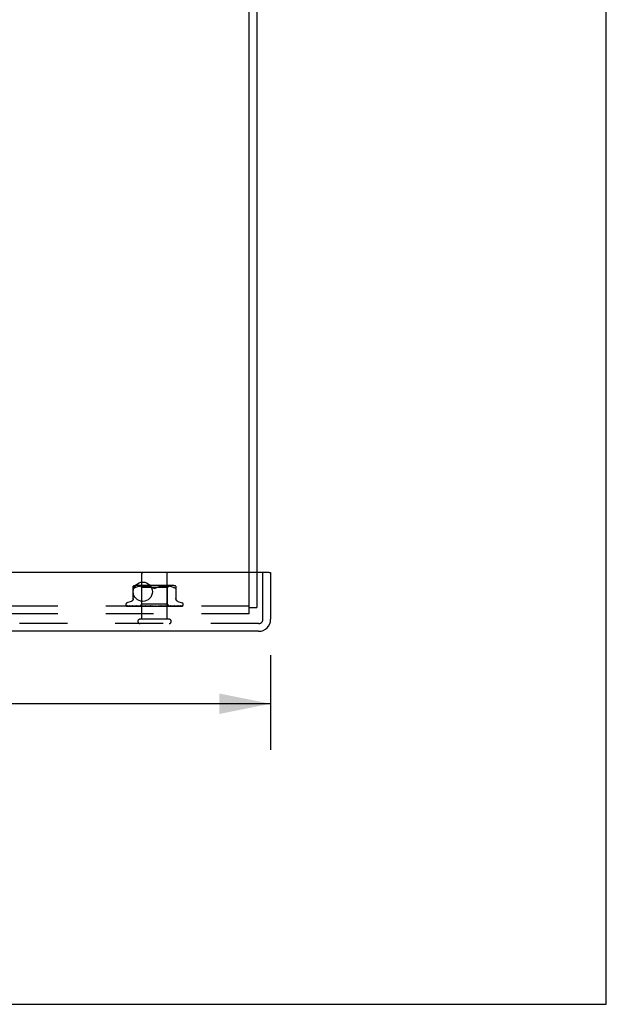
# Model space of a CAD drawing. Header units: inches. Extents: x 0 to 85, y 0 to 55.
# Tile 19 of 55: x 79.3 to 85, y 0 to 9.6. Entities that reach past the tile are written whole.
import ezdxf

# ---------------------------------------------------------------- set-up
doc = ezdxf.new("R2010")
doc.units = ezdxf.units.IN
doc.header["$LTSCALE"] = 4.675
doc.header["$MEASUREMENT"] = 0
doc.linetypes.add('HIDDEN', pattern=[0.2, 0.1, -0.1])
doc.layers.get('0').update_dxf_attribs({"linetype": 'CONTINUOUS'})
for name, color, linetype in [('DEFAULT_2', 8, 'HIDDEN'), ('DIMENSIONS', 7, 'CONTINUOUS'), ('FRONT_COVER', 7, 'CONTINUOUS')]:
    doc.layers.add(name, color=color, linetype=linetype)
doc.styles.get("Standard").update_dxf_attribs({"font": 'arial.ttf'})
doc.dimstyles.new('DIMSTYLE_1', dxfattribs={"dimtxt": 0.375, "dimasz": 0.5, "dimexe": 0.09, "dimexo": 0.07, "dimgap": 0.0375, "dimtad": 0, "dimtih": 1, "dimtoh": 1, "dimzin": 4, "dimdsep": 46, "dimtxsty": 'Standard', "dimblk": '_FILLED', "dimblk1": '_FILLED', "dimblk2": '_FILLED', "dimcen": 0.09, "dimadec": 3, "dimazin": 1, "dimtfac": 1, "dimtdec": 3, "dimtofl": 0, "dimtmove": 0, "dimatfit": 3, "dimldrblk": '_FILLED', "dimfxl": 0, "dimtolj": 1, "dimtzin": 4, "dimarcsym": 0})

# ---------------------------------------------------------------- blocks, each defined once
blk = doc.blocks.new('_FILLED')
at = {"color": 0, "linetype": 'ByBlock'}
blk.add_solid([(0, 0), (-1, 0.2), (-1, -0.2)], dxfattribs=at)
blk = doc.blocks.new('*D9')
at = {"layer": 'DIMENSIONS', "color": 2, "linetype": 'Continuous'}
for p, q in [((61.4474, 3.4168), (61.4474, 2.491)), ((81.7174, 3.4168), (81.7174, 2.491)), ((61.4474, 2.941), (68.9093, 2.941)), ((81.7174, 2.941), (74.2555, 2.941))]:
    blk.add_line(p, q, dxfattribs=at)
at = {"layer": 'DIMENSIONS', "color": 2, "linetype": 'Continuous', "xscale": 0.5, "yscale": 0.5, "zscale": 0.5, "rotation": 180}
blk.add_blockref('_FILLED', (61.4474, 2.941), dxfattribs=at)
at = {"layer": 'DIMENSIONS', "color": 2, "linetype": 'Continuous', "xscale": 0.5, "yscale": 0.5, "zscale": 0.5}
blk.add_blockref('_FILLED', (81.7174, 2.941), dxfattribs=at)
at = {"layer": 'DIMENSIONS', "color": 2, "linetype": 'Continuous', "insert": (71.5824, 3.1285), "char_height": 0.375, "width": 4.97119, "attachment_point": 2, "line_spacing_factor": 0.9}
blk.add_mtext('20.27 FRONT DOOR', dxfattribs=at)

msp = doc.modelspace()

# ---------------------------------------------------------------- linework, layer by layer
at = {"color": 7, "linetype": 'Continuous'}
for p, q in [((85, 0), (85, 55)), ((81.5864, 7.7383), (81.5824, 7.7383)), ((81.5864, 7.4013), (81.5864, 7.7383)), ((81.5864, 7.4013), (81.5824, 7.4013)), ((0, 0), (85, 0))]:
    msp.add_line(p, q, dxfattribs=at)
at = {"color": 3, "linetype": 'Continuous'}
for p, q in [((81.5074, 4.2248), (81.5074, 13.8198)), ((81.5824, 13.7568), (81.5824, 4.2248))]:
    msp.add_line(p, q, dxfattribs=at)
at = {"layer": 'DEFAULT_2', "color": 8, "linetype": 'HIDDEN'}
for p, q in [((81.5074, 3.8198), (81.5074, 4.2248)), ((81.5824, 4.2248), (81.5824, 3.8828)), ((81.5074, 3.8948), (61.6574, 3.8948)), ((81.5074, 3.8828), (81.5824, 3.8828)), ((81.5074, 3.8198), (61.6574, 3.8198))]:
    msp.add_line(p, q, dxfattribs=at)
at = {"layer": 'FRONT_COVER', "color": 3, "linetype": 'Continuous'}
for p, q in [((81.7024, 4.2248), (61.4624, 4.2248)), ((81.7174, 4.2248), (81.7174, 3.7668)), ((81.6004, 3.6498), (61.5644, 3.6498))]:
    msp.add_line(p, q, dxfattribs=at)
at = {"layer": 'FRONT_COVER', "color": 8, "linetype": 'HIDDEN'}
for p, q in [((80.4584, 3.7678), (80.4584, 4.2148)), ((80.7064, 3.7678), (80.7064, 4.2148)), ((81.6424, 3.7668), (81.6424, 4.2248)), ((80.374066, 3.962086), (80.374066, 4.091308)), ((80.381347, 4.072979), (80.383452, 4.073655)), ((80.385891, 4.074627), (80.383452, 4.073655)), ((80.385891, 4.074627), (80.38865, 4.075889)), ((80.397112, 4.079495), (80.38865, 4.075889)), ((80.405972, 4.08256), (80.397082, 4.079485)), ((80.761992, 4.096824), (80.402807, 4.096824)), ((80.415329, 4.085069), (80.405924, 4.082545)), ((80.424885, 4.087071), (80.415277, 4.085056)), ((80.434421, 4.088583), (80.424834, 4.087062)), ((80.44379, 4.089687), (80.434371, 4.088576)), ((80.45715, 4.076824), (80.43715, 4.096824)), ((80.452717, 4.090451), (80.443735, 4.089681)), ((80.461368, 4.090935), (80.452635, 4.090446)), ((80.5824, 4.076824), (80.45715, 4.076824)), ((80.45715, 3.913801), (80.45715, 4.076824)), ((80.469749, 4.09122), (80.461253, 4.09093)), ((80.47806, 4.091304), (80.469605, 4.091217)), ((80.486486, 4.091223), (80.47789, 4.091303)), ((80.495074, 4.090936), (80.486297, 4.091227)), ((80.50396, 4.090432), (80.494875, 4.090945)), ((80.513058, 4.089648), (80.503765, 4.090446)), ((80.522371, 4.08854), (80.512877, 4.089666)), ((80.531762, 4.087038), (80.522217, 4.088561)), ((80.541143, 4.085075), (80.531642, 4.08706)), ((80.550366, 4.082599), (80.541059, 4.085094)), ((80.559215, 4.079536), (80.567816, 4.075889)), ((80.70765, 4.076824), (80.5824, 4.076824)), ((80.605585, 4.079536), (80.596983, 4.075889)), ((80.614481, 4.082613), (80.605564, 4.079528)), ((80.62374, 4.085094), (80.614433, 4.082599)), ((80.633158, 4.08706), (80.623657, 4.085075)), ((80.642582, 4.088561), (80.633037, 4.087038)), ((80.651922, 4.089666), (80.642428, 4.08854)), ((80.661035, 4.090446), (80.651742, 4.089648)), ((80.669924, 4.090945), (80.660839, 4.090432)), ((80.678502, 4.091227), (80.669726, 4.090936)), ((80.686909, 4.091303), (80.678313, 4.091223)), ((80.695195, 4.091217), (80.686739, 4.091304)), ((80.703547, 4.09093), (80.69505, 4.09122)), ((80.712164, 4.090446), (80.703432, 4.090935)), ((80.70765, 4.076824), (80.72765, 4.096824)), ((80.70765, 3.913801), (80.70765, 4.076824)), ((80.721065, 4.089681), (80.712082, 4.090451)), ((80.730428, 4.088576), (80.721009, 4.089687)), ((80.739966, 4.087062), (80.730378, 4.088583)), ((80.749522, 4.085056), (80.739915, 4.087071)), ((80.758876, 4.082545), (80.74947, 4.085069)), ((80.767717, 4.079485), (80.758828, 4.08256)), ((80.767688, 4.079495), (80.77615, 4.075889)), ((80.790733, 4.091308), (80.790733, 3.962086)), ((80.30115, 3.911297), (80.30115, 3.910467)), ((80.308498, 3.898229), (80.309162, 3.897743)), ((80.357309, 3.896769), (80.310769, 3.897443)), ((80.354408, 3.942351), (80.312116, 3.926958)), ((80.312187, 3.8948), (80.586739, 3.8948)), ((80.364699, 3.896769), (80.319994, 3.897443)), ((80.320843, 3.89743), (80.322048, 3.89676)), ((80.379734, 3.896443), (80.333332, 3.897112)), ((80.402024, 3.896443), (80.341599, 3.897443)), ((80.407334, 3.896134), (80.364699, 3.896769)), ((80.366224, 3.897443), (80.366155, 3.897448)), ((80.366164, 3.897447), (80.372236, 3.896676)), ((80.366249, 3.897442), (80.366224, 3.897443)), ((80.403308, 3.896768), (80.366245, 3.897443)), ((80.370139, 3.897442), (80.370084, 3.897444)), ((80.423227, 3.896442), (80.370141, 3.897443)), ((80.439611, 3.895587), (80.379449, 3.896443)), ((80.454779, 3.895586), (80.400649, 3.896443)), ((80.488319, 3.895586), (80.401604, 3.897442)), ((80.401609, 3.897442), (80.40174, 3.897433)), ((80.401748, 3.897432), (80.408899, 3.896663)), ((80.455028, 3.895586), (80.402024, 3.896443)), ((80.450197, 3.896442), (80.406371, 3.897442)), ((80.44483, 3.895587), (80.407918, 3.896134)), ((80.421098, 3.895412), (80.427391, 3.8948)), ((80.469839, 3.895586), (80.423227, 3.896442)), ((80.438149, 3.8948), (80.45715, 3.913801)), ((80.439612, 3.895587), (80.439536, 3.895563)), ((80.43956, 3.895587), (80.439587, 3.895563)), ((80.510559, 3.895585), (80.443522, 3.897441)), ((80.443522, 3.897441), (80.443776, 3.897425)), ((80.443782, 3.897425), (80.456311, 3.896227)), ((80.444831, 3.895587), (80.444649, 3.895563)), ((80.444678, 3.895587), (80.4448, 3.895563)), ((80.471131, 3.896766), (80.448991, 3.897441)), ((80.488733, 3.895586), (80.450197, 3.896442)), ((80.455029, 3.895587), (80.45474, 3.895563)), ((80.45478, 3.895587), (80.454986, 3.895563)), ((80.456311, 3.896227), (80.465129, 3.895408)), ((80.70765, 3.913801), (80.45715, 3.913801)), ((80.463582, 3.8948), (80.469445, 3.895563)), ((80.465129, 3.895408), (80.471859, 3.8948)), ((80.46984, 3.895587), (80.469445, 3.895563)), ((80.469503, 3.895587), (80.469777, 3.895563)), ((80.474896, 3.8948), (80.469777, 3.895563)), ((80.492355, 3.896132), (80.471131, 3.896766)), ((80.48121, 3.8948), (80.488232, 3.895563)), ((80.488733, 3.895586), (80.488232, 3.895563)), ((80.488319, 3.895585), (80.488638, 3.895563)), ((80.495041, 3.8948), (80.488638, 3.895563)), ((80.490507, 3.897438), (80.490771, 3.897421)), ((80.535446, 3.895582), (80.490511, 3.897438)), ((80.490799, 3.897419), (80.497545, 3.896812)), ((80.511037, 3.895585), (80.492355, 3.896132)), ((80.510548, 3.896762), (80.496503, 3.897436)), ((80.497545, 3.896812), (80.508183, 3.895863)), ((80.502495, 3.8948), (80.510423, 3.895563)), ((80.508183, 3.895863), (80.512357, 3.895495)), ((80.510664, 3.895581), (80.510423, 3.895563)), ((80.524057, 3.896128), (80.510548, 3.896762)), ((80.510559, 3.895585), (80.510889, 3.895563)), ((80.511037, 3.895585), (80.510664, 3.895581)), ((80.518344, 3.8948), (80.510889, 3.895563)), ((80.512357, 3.895495), (80.515922, 3.895182)), ((80.515922, 3.895182), (80.518963, 3.894917)), ((80.518963, 3.894917), (80.520312, 3.8948)), ((80.535983, 3.895581), (80.524057, 3.896128)), ((80.526667, 3.8948), (80.535215, 3.895563)), ((80.535446, 3.895582), (80.535723, 3.895563)), ((80.543962, 3.8948), (80.535724, 3.895563)), ((80.57097, 3.8948), (80.541032, 3.897419)), ((80.552901, 3.896726), (80.547503, 3.897394)), ((80.552854, 3.8948), (80.561713, 3.895563)), ((80.558188, 3.896094), (80.552901, 3.896726)), ((80.56293, 3.895549), (80.558188, 3.896094)), ((80.580109, 3.8948), (80.588959, 3.895563)), ((80.585928, 3.8948), (80.586304, 3.894994)), ((80.587946, 3.895776), (80.588015, 3.895835)), ((80.588093, 3.8959), (80.58818, 3.895971)), ((80.59839, 3.8948), (80.589496, 3.895563)), ((80.592595, 3.8948), (80.852437, 3.8948)), ((80.607447, 3.8948), (80.615967, 3.895563)), ((80.623952, 3.896121), (80.615584, 3.895575)), ((80.616164, 3.895578), (80.615967, 3.895563)), ((80.649385, 3.897434), (80.616164, 3.895578)), ((80.625233, 3.8948), (80.616489, 3.895563)), ((80.649186, 3.897419), (80.619326, 3.8948)), ((80.633399, 3.896755), (80.623952, 3.896121)), ((80.643182, 3.897429), (80.633399, 3.896755)), ((80.633879, 3.8948), (80.641762, 3.895563)), ((80.656945, 3.89613), (80.64157, 3.895583)), ((80.64157, 3.895584), (80.642251, 3.895563)), ((80.642078, 3.895584), (80.641762, 3.895563)), ((80.698318, 3.89744), (80.642078, 3.895584)), ((80.650527, 3.8948), (80.642251, 3.895563)), ((80.649195, 3.89742), (80.649395, 3.897434)), ((80.674391, 3.896765), (80.656945, 3.89613)), ((80.658451, 3.8948), (80.665412, 3.895563)), ((80.687114, 3.896132), (80.665294, 3.895585)), ((80.665294, 3.895586), (80.66585, 3.895563)), ((80.665741, 3.895586), (80.665412, 3.895563)), ((80.742967, 3.897442), (80.665742, 3.895585)), ((80.673359, 3.8948), (80.66585, 3.895563)), ((80.669109, 3.8948), (80.685048, 3.896225)), ((80.692566, 3.897439), (80.674391, 3.896765)), ((80.680274, 3.8948), (80.686061, 3.895563)), ((80.685048, 3.896225), (80.69804, 3.897422)), ((80.685984, 3.895587), (80.686432, 3.895563)), ((80.71346, 3.896133), (80.685985, 3.895586)), ((80.686361, 3.895587), (80.686061, 3.895563)), ((80.692904, 3.8948), (80.686432, 3.895563)), ((80.711924, 3.896767), (80.687114, 3.896132)), ((80.698045, 3.897423), (80.698327, 3.89744)), ((80.69856, 3.8948), (80.700823, 3.895183)), ((80.700823, 3.895183), (80.702964, 3.895563)), ((80.702912, 3.895587), (80.703254, 3.895563)), ((80.703206, 3.895587), (80.702964, 3.895563)), ((80.705906, 3.895183), (80.703255, 3.895563)), ((80.708454, 3.8948), (80.705906, 3.895183)), ((80.725891, 3.89556), (80.70765, 3.913801)), ((80.737827, 3.897442), (80.711924, 3.896767)), ((80.761458, 3.897112), (80.71346, 3.896133)), ((80.715473, 3.895587), (80.715709, 3.895563)), ((80.751883, 3.896134), (80.715474, 3.895587)), ((80.715675, 3.895587), (80.715509, 3.895563)), ((80.782163, 3.896443), (80.723217, 3.895587)), ((80.723217, 3.895587), (80.723345, 3.895563)), ((80.723319, 3.895587), (80.723243, 3.895563)), ((80.741152, 3.895841), (80.72332, 3.895587)), ((80.786131, 3.896443), (80.725864, 3.895587)), ((80.725864, 3.895587), (80.72587, 3.895581)), ((80.726612, 3.8948), (80.725864, 3.895587)), ((80.72587, 3.895581), (80.725887, 3.895563)), ((80.726518, 3.895812), (80.735154, 3.89666)), ((80.791734, 3.896768), (80.73214, 3.895841)), ((80.735154, 3.89666), (80.742753, 3.897428)), ((80.74276, 3.897428), (80.742963, 3.897441)), ((80.78178, 3.897443), (80.747518, 3.896768)), ((80.815396, 3.897112), (80.751883, 3.896134)), ((80.757645, 3.8948), (80.763644, 3.895415)), ((80.777429, 3.897443), (80.761458, 3.897112)), ((80.849441, 3.897443), (80.761461, 3.896134)), ((80.809961, 3.897443), (80.771661, 3.896768)), ((80.813369, 3.897443), (80.77384, 3.896768)), ((80.781743, 3.897439), (80.781775, 3.897442)), ((80.854966, 3.897443), (80.786131, 3.896443)), ((80.834257, 3.897443), (80.791734, 3.896768)), ((80.810392, 3.942351), (80.852683, 3.926958)), ((80.81362, 3.897461), (80.813364, 3.897442)), ((80.836599, 3.897443), (80.815396, 3.897112)), ((80.86365, 3.911297), (80.86365, 3.910467)), ((80.7244, 3.7678), (80.4404, 3.7678)), ((81.6004, 3.7248), (61.5644, 3.7248))]:
    msp.add_line(p, q, dxfattribs=at)
at = {"layer": 'FRONT_COVER', "color": 7, "linetype": 'Continuous'}
msp.add_line((81.7024, 4.2248), (81.7174, 4.2248), dxfattribs=at)
at = {"layer": 'FRONT_COVER', "color": 8, "linetype": 'HIDDEN'}
for points in [[(80.381347, 4.072979), (80.379528, 4.072582), (80.377974, 4.072448), (80.376664, 4.072582), (80.375594, 4.072979), (80.37478, 4.073655), (80.374253, 4.074627), (80.374066, 4.075889)], [(80.567816, 4.075889), (80.559236, 4.079528), (80.550318, 4.082613)], [(80.5824, 4.072451), (80.580013, 4.072538), (80.577575, 4.072823), (80.575098, 4.073307), (80.572622, 4.073983), (80.570189, 4.074843), (80.567816, 4.075889)], [(80.567816, 4.075889), (80.569073, 4.07531), (80.570397, 4.074767), (80.571794, 4.074256), (80.573247, 4.073793), (80.574745, 4.073389), (80.576276, 4.07305), (80.577831, 4.072786), (80.579385, 4.072596), (80.580906, 4.072485), (80.5824, 4.072451)], [(80.5824, 4.072451), (80.584308, 4.072509), (80.58623, 4.072685), (80.588166, 4.072985), (80.590077, 4.073394), (80.591932, 4.073908), (80.593713, 4.074507), (80.595396, 4.075164), (80.596983, 4.075889)], [(80.596983, 4.075889), (80.594608, 4.074842), (80.592173, 4.073982), (80.589697, 4.073306), (80.58722, 4.072822), (80.584783, 4.072538), (80.5824, 4.072451)], [(80.788135, 4.072582), (80.786826, 4.072448), (80.785271, 4.072582), (80.783453, 4.072979), (80.781348, 4.073655), (80.778908, 4.074627), (80.77615, 4.075889)], [(80.788135, 4.072582), (80.789206, 4.072979), (80.790019, 4.073655)], [(80.790733, 4.075889), (80.790547, 4.074627), (80.790019, 4.073655)], [(80.374066, 3.969929), (80.373833, 3.966258), (80.373129, 3.962595), (80.371956, 3.959041), (80.370331, 3.955653), (80.368285, 3.952499), (80.365851, 3.949642), (80.363089, 3.94713), (80.360053, 3.945008), (80.356793, 3.943298), (80.354875, 3.942521)], [(80.809924, 3.942521), (80.808006, 3.943298), (80.804747, 3.945008), (80.80171, 3.94713), (80.798948, 3.949642), (80.796515, 3.952499), (80.794468, 3.955653), (80.792844, 3.959041), (80.79167, 3.962595), (80.790966, 3.966258), (80.790733, 3.969929)], [(80.310773, 3.897443), (80.310141, 3.897484), (80.309536, 3.897586), (80.308974, 3.897739), (80.308471, 3.897928), (80.30804, 3.898135)], [(80.308048, 3.898131), (80.308924, 3.897687), (80.310223, 3.897108), (80.311598, 3.896575), (80.31305, 3.896081), (80.314588, 3.895616), (80.31622, 3.89518), (80.317844, 3.8948)], [(80.308463, 3.898255), (80.308446, 3.898266), (80.308498, 3.898229)], [(80.31137, 3.897443), (80.31094, 3.897464), (80.310343, 3.897544), (80.309794, 3.897673), (80.309316, 3.897833), (80.308932, 3.897997), (80.308653, 3.898141), (80.308495, 3.898234), (80.308463, 3.898255)], [(80.309162, 3.897743), (80.309508, 3.897496), (80.309904, 3.897223), (80.31034, 3.896935), (80.310816, 3.896635), (80.311329, 3.89633), (80.311877, 3.896024), (80.312459, 3.895722), (80.313073, 3.895428), (80.313719, 3.895147), (80.314393, 3.894884), (80.314627, 3.8948)], [(80.31021, 3.895635), (80.310346, 3.895567), (80.311218, 3.89517), (80.312187, 3.8948)], [(80.319999, 3.897443), (80.319563, 3.897467), (80.31908, 3.897539), (80.318873, 3.897586)], [(80.318877, 3.897587), (80.320263, 3.897246), (80.322279, 3.89678), (80.324368, 3.89633), (80.326523, 3.895897), (80.328745, 3.895479), (80.331032, 3.89508), (80.332759, 3.8948)], [(80.320443, 3.897654), (80.320387, 3.897674), (80.320339, 3.897693), (80.320406, 3.897661), (80.320579, 3.897572), (80.320843, 3.89743)], [(80.321769, 3.897443), (80.321326, 3.897468), (80.32088, 3.897536), (80.320565, 3.897615), (80.320443, 3.897654)], [(80.407918, 3.896134), (80.343304, 3.897112), (80.321769, 3.897443)], [(80.322048, 3.89676), (80.322544, 3.896491), (80.323076, 3.896213), (80.323638, 3.89593), (80.324231, 3.895649), (80.32485, 3.895373), (80.325497, 3.895108), (80.326168, 3.894858), (80.326335, 3.8948)], [(80.338716, 3.897442), (80.338463, 3.897455), (80.338253, 3.897482)], [(80.33826, 3.897482), (80.340235, 3.897154), (80.343052, 3.896704), (80.345906, 3.896267), (80.348789, 3.895845), (80.351701, 3.895437), (80.354635, 3.895047), (80.356577, 3.8948)], [(80.400649, 3.896443), (80.359069, 3.897112), (80.338711, 3.897443)], [(80.341096, 3.897494), (80.34109, 3.897496), (80.341159, 3.897474), (80.341353, 3.8974), (80.341665, 3.897268), (80.342076, 3.897079), (80.342571, 3.896842), (80.343767, 3.896261)], [(80.341597, 3.897442), (80.341345, 3.897456), (80.341147, 3.897483), (80.341096, 3.897494)], [(80.343767, 3.896261), (80.344449, 3.895938), (80.345177, 3.895608), (80.345943, 3.895282), (80.346746, 3.89497), (80.347224, 3.8948)], [(80.370084, 3.897444), (80.37009, 3.897444), (80.370216, 3.897419), (80.370493, 3.897343), (80.370908, 3.897199), (80.371435, 3.89699), (80.372034, 3.896731), (80.372697, 3.896432), (80.373407, 3.896106), (80.374169, 3.895761), (80.374996, 3.895401), (80.375876, 3.895045), (80.376539, 3.8948)], [(80.372236, 3.896676), (80.375782, 3.896243), (80.379316, 3.895824), (80.382837, 3.89542), (80.388498, 3.8948)], [(80.469503, 3.895586), (80.421371, 3.896443), (80.403308, 3.896768)], [(80.406368, 3.897442), (80.40656, 3.897426), (80.406875, 3.897374), (80.407304, 3.897266), (80.407827, 3.897097), (80.408425, 3.896872), (80.40907, 3.896604), (80.409755, 3.8963), (80.411204, 3.89564)], [(80.444677, 3.895587), (80.427218, 3.895841), (80.407334, 3.896134)], [(80.408899, 3.896663), (80.413019, 3.896232), (80.421098, 3.895412)], [(80.411204, 3.89564), (80.411969, 3.895303), (80.412758, 3.894976), (80.413214, 3.8948)], [(80.438221, 3.8948), (80.4385, 3.894992), (80.438813, 3.895183), (80.439158, 3.895374), (80.439536, 3.895563)], [(80.438523, 3.8948), (80.438837, 3.895074), (80.439097, 3.89529), (80.439306, 3.895449), (80.439459, 3.895549), (80.439552, 3.895587), (80.43956, 3.895587)], [(80.439157, 3.8948), (80.439364, 3.895074), (80.439514, 3.89529), (80.439606, 3.895449), (80.439642, 3.895549), (80.439618, 3.895587), (80.439612, 3.895587)], [(80.439961, 3.8948), (80.439817, 3.894992), (80.439707, 3.895183), (80.43963, 3.895374), (80.439587, 3.895563)], [(80.441692, 3.8948), (80.442385, 3.894992), (80.443109, 3.895183), (80.443863, 3.895374), (80.444649, 3.895563)], [(80.443088, 3.8948), (80.443498, 3.895074), (80.44386, 3.89529), (80.444177, 3.895449), (80.444442, 3.895549), (80.444649, 3.895587), (80.444678, 3.895587)], [(80.446849, 3.8948), (80.446286, 3.894992), (80.445758, 3.895183), (80.445262, 3.895374), (80.4448, 3.895563)], [(80.444969, 3.8948), (80.445061, 3.895074), (80.445094, 3.89529), (80.445068, 3.895449), (80.444984, 3.895549), (80.444831, 3.895587)], [(80.448982, 3.89744), (80.449109, 3.897434), (80.449558, 3.897384), (80.450108, 3.89727), (80.450737, 3.897086), (80.45142, 3.896839), (80.452138, 3.89654), (80.452869, 3.896208)], [(80.450249, 3.8948), (80.45133, 3.894992), (80.452439, 3.895183), (80.453575, 3.895374), (80.45474, 3.895563)], [(80.452689, 3.8948), (80.45318, 3.895074), (80.45363, 3.89529), (80.454044, 3.895449), (80.454411, 3.895549), (80.454724, 3.895587), (80.45478, 3.895587)], [(80.452869, 3.896208), (80.454349, 3.8955), (80.455099, 3.89515), (80.455908, 3.8948)], [(80.458636, 3.8948), (80.457676, 3.894992), (80.456747, 3.895183), (80.455851, 3.895374), (80.454986, 3.895563)], [(80.455748, 3.8948), (80.455722, 3.895074), (80.455638, 3.89529), (80.455493, 3.895449), (80.455293, 3.895549), (80.455029, 3.895587)], [(80.466978, 3.8948), (80.467532, 3.895074), (80.468054, 3.89529), (80.46855, 3.895449), (80.469007, 3.895549), (80.469414, 3.895587), (80.469503, 3.895587)], [(80.471104, 3.8948), (80.470961, 3.895074), (80.470763, 3.89529), (80.470505, 3.895449), (80.470196, 3.895549), (80.46984, 3.895587)], [(80.485438, 3.8948), (80.48604, 3.895075), (80.486615, 3.895291), (80.487168, 3.895449), (80.487691, 3.895548), (80.488181, 3.895586), (80.488319, 3.895585)], [(80.490483, 3.8948), (80.490228, 3.895074), (80.489922, 3.89529), (80.489561, 3.895449), (80.489155, 3.895549), (80.488733, 3.895586)], [(80.496485, 3.897436), (80.497085, 3.897377), (80.497758, 3.897242), (80.498461, 3.897033), (80.49915, 3.896771), (80.49982, 3.896473), (80.500459, 3.896157), (80.501072, 3.895833), (80.501669, 3.895509), (80.502263, 3.895192), (80.502868, 3.894885), (80.503045, 3.8948)], [(80.507403, 3.8948), (80.508022, 3.895074), (80.50863, 3.89529), (80.509233, 3.895449), (80.509817, 3.895549), (80.510367, 3.895587), (80.510559, 3.895585)], [(80.513184, 3.8948), (80.512856, 3.895055), (80.512489, 3.89526), (80.51208, 3.895418), (80.511637, 3.895525), (80.511166, 3.895579), (80.511037, 3.895585)], [(80.532078, 3.8948), (80.532697, 3.895074), (80.533315, 3.89529), (80.53394, 3.895449), (80.534556, 3.895549), (80.535149, 3.895587), (80.535446, 3.895582)], [(80.535983, 3.895581), (80.535805, 3.895587), (80.535216, 3.895563)], [(80.538386, 3.8948), (80.537939, 3.895074), (80.537455, 3.89529), (80.536929, 3.895449), (80.536375, 3.895549), (80.535983, 3.895581)], [(80.547416, 3.897404), (80.547842, 3.897342), (80.548506, 3.897188), (80.549145, 3.896973), (80.549724, 3.896726), (80.550248, 3.896459), (80.550713, 3.896188), (80.551134, 3.89592), (80.551528, 3.895656), (80.551903, 3.895399), (80.552271, 3.89515), (80.552657, 3.894903), (80.552826, 3.8948)], [(80.558573, 3.8948), (80.559168, 3.895074), (80.559774, 3.89529), (80.560399, 3.895449), (80.561025, 3.895549), (80.561639, 3.895587), (80.562245, 3.895563)], [(80.56293, 3.895549), (80.562327, 3.895587), (80.561713, 3.895563)], [(80.56518, 3.8948), (80.564659, 3.895074), (80.564111, 3.89529), (80.56353, 3.895449), (80.56293, 3.895549)], [(80.588679, 3.896339), (80.588384, 3.896145), (80.587995, 3.895902), (80.587588, 3.895663), (80.587162, 3.895428), (80.586716, 3.895195), (80.586304, 3.894994)], [(80.586304, 3.894994), (80.586478, 3.895074), (80.587051, 3.89529), (80.587652, 3.895449), (80.588267, 3.895549), (80.588879, 3.895587), (80.589496, 3.895563)], [(80.58674, 3.8948), (80.586988, 3.894969), (80.587188, 3.895118), (80.587354, 3.895252), (80.587473, 3.895353), (80.587559, 3.895429), (80.587615, 3.89548)], [(80.587615, 3.89548), (80.587739, 3.895593), (80.587783, 3.895633), (80.587832, 3.895676)], [(80.5877, 3.895562), (80.587738, 3.895592), (80.587955, 3.895782)], [(80.587955, 3.895782), (80.588139, 3.895937), (80.588378, 3.896125), (80.588679, 3.896339)], [(80.588276, 3.896047), (80.588382, 3.896128), (80.5885, 3.896215), (80.588632, 3.896308), (80.58869, 3.896347)], [(80.58869, 3.896347), (80.589024, 3.896557), (80.589432, 3.896779), (80.589899, 3.896989), (80.590419, 3.897173), (80.59099, 3.897318), (80.591586, 3.89741), (80.592178, 3.897443), (80.592765, 3.897419)], [(80.592595, 3.8948), (80.59202, 3.895074), (80.591428, 3.89529), (80.590812, 3.895449), (80.590189, 3.895549), (80.589573, 3.895587), (80.588959, 3.895563)], [(80.613156, 3.8948), (80.613642, 3.895074), (80.61416, 3.89529), (80.614716, 3.895449), (80.615296, 3.895549), (80.615584, 3.895575)], [(80.615584, 3.895575), (80.615885, 3.895587), (80.616489, 3.895563)], [(80.619643, 3.8948), (80.619033, 3.895074), (80.618418, 3.89529), (80.61779, 3.895449), (80.617166, 3.895549), (80.61656, 3.895587), (80.616164, 3.895578)], [(80.637072, 3.8948), (80.63733, 3.894939), (80.637839, 3.895227), (80.638833, 3.895817)], [(80.638833, 3.895817), (80.639349, 3.896114), (80.639896, 3.896409), (80.640485, 3.896693), (80.64111, 3.896952), (80.641773, 3.897172), (80.642439, 3.897332), (80.643076, 3.897419), (80.643222, 3.89743)], [(80.639272, 3.8948), (80.639676, 3.895074), (80.640121, 3.89529), (80.640612, 3.895449), (80.641136, 3.895549), (80.64157, 3.895584)], [(80.645344, 3.8948), (80.644722, 3.895074), (80.644106, 3.89529), (80.643489, 3.895449), (80.642887, 3.895549), (80.642313, 3.895587), (80.642078, 3.895584)], [(80.663333, 3.8948), (80.66364, 3.895074), (80.663996, 3.89529), (80.664404, 3.895449), (80.664854, 3.895549), (80.665294, 3.895586)], [(80.66877, 3.8948), (80.668159, 3.895074), (80.667564, 3.89529), (80.666981, 3.895449), (80.666421, 3.895549), (80.6659, 3.895587), (80.665741, 3.895586)], [(80.684468, 3.8948), (80.684668, 3.895074), (80.684921, 3.89529), (80.685232, 3.895449), (80.685591, 3.895549), (80.685984, 3.895587)], [(80.685771, 3.8948), (80.686414, 3.895094), (80.687082, 3.895422)], [(80.747518, 3.896768), (80.699697, 3.895841), (80.686361, 3.895586)], [(80.689074, 3.8948), (80.688496, 3.895074), (80.687945, 3.89529), (80.687415, 3.895449), (80.686919, 3.895549), (80.686469, 3.895587), (80.686361, 3.895587)], [(80.687082, 3.895422), (80.688434, 3.896101), (80.689132, 3.896435), (80.689849, 3.896748), (80.690564, 3.89702), (80.69127, 3.897235), (80.691917, 3.897372), (80.692468, 3.897434), (80.692578, 3.897439)], [(80.701915, 3.8948), (80.701999, 3.895074), (80.702141, 3.89529), (80.702343, 3.895449), (80.702599, 3.895549), (80.702912, 3.895587)], [(80.771661, 3.896768), (80.717943, 3.895841), (80.702913, 3.895586)], [(80.705523, 3.8948), (80.704999, 3.895074), (80.70451, 3.89529), (80.704054, 3.895449), (80.703639, 3.895549), (80.703277, 3.895587), (80.703206, 3.895587)], [(80.77384, 3.896768), (80.718617, 3.895841), (80.703207, 3.895586)], [(80.712647, 3.8948), (80.713412, 3.894992), (80.714144, 3.895183), (80.714843, 3.895374), (80.715509, 3.895563)], [(80.715042, 3.8948), (80.715008, 3.895074), (80.715034, 3.89529), (80.71512, 3.895449), (80.715262, 3.895549), (80.715473, 3.895587)], [(80.717522, 3.8948), (80.71707, 3.895074), (80.716662, 3.89529), (80.716295, 3.895449), (80.715978, 3.895549), (80.715716, 3.895587), (80.715675, 3.895587)], [(80.719449, 3.8948), (80.718558, 3.894992), (80.717638, 3.895183), (80.716688, 3.895374), (80.715709, 3.895563)], [(80.715776, 3.8948), (80.718196, 3.895023), (80.726518, 3.895812)], [(80.722027, 3.8948), (80.722382, 3.894992), (80.722703, 3.895183), (80.72299, 3.895374), (80.723243, 3.895563)], [(80.723375, 3.8948), (80.723224, 3.895074), (80.723133, 3.89529), (80.723099, 3.895449), (80.723124, 3.895549), (80.723217, 3.895587)], [(80.724638, 3.8948), (80.724274, 3.895074), (80.723962, 3.89529), (80.723698, 3.895449), (80.723488, 3.895549), (80.723337, 3.895587), (80.723319, 3.895587)], [(80.725491, 3.8948), (80.725002, 3.894992), (80.724482, 3.895183), (80.72393, 3.895374), (80.723345, 3.895563)], [(80.72636, 3.8948), (80.726292, 3.894992), (80.726191, 3.895183), (80.726056, 3.895374), (80.725887, 3.895563)], [(80.730897, 3.8948), (80.731052, 3.894861), (80.731897, 3.895215), (80.732718, 3.895585)], [(80.732718, 3.895585), (80.734309, 3.896321), (80.735069, 3.896655), (80.735796, 3.896946), (80.736461, 3.897175), (80.737041, 3.897332), (80.737506, 3.897415), (80.737829, 3.897441)], [(80.763644, 3.895415), (80.767427, 3.895819), (80.771244, 3.896236), (80.775094, 3.896668), (80.781734, 3.897438)], [(80.770765, 3.8948), (80.771297, 3.894999), (80.772129, 3.895338), (80.772926, 3.895684), (80.774401, 3.896352)], [(80.774401, 3.896352), (80.77508, 3.896654), (80.775708, 3.896919), (80.776277, 3.897139), (80.776753, 3.897297), (80.777114, 3.897392), (80.777342, 3.897433), (80.777429, 3.897442), (80.777431, 3.897442)], [(80.850634, 3.897443), (80.804995, 3.896769), (80.78273, 3.896443)], [(80.793211, 3.8948), (80.795266, 3.895038), (80.798495, 3.895427), (80.801725, 3.895833), (80.804946, 3.896252), (80.808158, 3.896687), (80.811355, 3.897135), (80.813611, 3.897461)], [(80.803912, 3.8948), (80.804147, 3.894883), (80.80505, 3.895227), (80.805903, 3.895586), (80.806692, 3.895939), (80.808076, 3.896584)], [(80.808076, 3.896584), (80.808668, 3.896858), (80.8092, 3.897095), (80.809636, 3.897275), (80.809822, 3.897346)], [(80.809822, 3.897346), (80.809951, 3.897391), (80.810137, 3.897447), (80.810191, 3.89746), (80.810106, 3.897449), (80.809963, 3.897442)], [(80.821203, 3.8948), (80.823033, 3.89506), (80.825651, 3.895453), (80.828225, 3.895864), (80.830749, 3.89629), (80.833225, 3.896731), (80.835645, 3.897187), (80.837327, 3.897519)], [(80.829128, 3.8948), (80.829759, 3.895027), (80.830488, 3.895316), (80.83119, 3.895619), (80.831856, 3.895927), (80.832487, 3.896233), (80.833076, 3.89653), (80.834103, 3.897058)], [(80.834103, 3.897058), (80.834519, 3.897269), (80.834854, 3.897432), (80.83508, 3.897534), (80.835136, 3.897557)], [(80.835136, 3.897557), (80.835166, 3.897568), (80.835113, 3.897552), (80.834924, 3.897508), (80.834602, 3.897462), (80.834259, 3.897443)], [(80.837328, 3.897517), (80.837057, 3.897474), (80.836594, 3.897443)], [(80.840646, 3.8948), (80.842294, 3.895115), (80.844246, 3.895525), (80.846115, 3.895956), (80.847903, 3.896406), (80.849613, 3.896877), (80.851239, 3.897371), (80.852344, 3.897735)], [(80.8455, 3.8948), (80.846157, 3.895041), (80.846873, 3.895334), (80.847556, 3.895643), (80.848201, 3.89596), (80.848808, 3.89628), (80.849376, 3.896597), (80.849898, 3.896902), (80.850373, 3.89719), (80.85113, 3.897662)], [(80.851474, 3.897871), (80.851504, 3.897889), (80.851509, 3.897892), (80.851389, 3.897836), (80.851147, 3.89774), (80.850788, 3.897627), (80.850336, 3.897527), (80.849815, 3.89746), (80.84944, 3.897443)], [(80.852335, 3.897731), (80.852278, 3.897712), (80.851787, 3.897577), (80.851208, 3.89748), (80.850629, 3.897443)], [(80.850941, 3.8948), (80.852463, 3.895257), (80.853773, 3.895728), (80.855006, 3.896253), (80.856187, 3.896849), (80.857336, 3.897553), (80.858463, 3.89842), (80.859307, 3.899245)], [(80.85113, 3.897662), (80.851377, 3.897814), (80.851474, 3.897871)], [(80.852439, 3.8948), (80.852777, 3.894925), (80.8532, 3.895094), (80.853612, 3.895271), (80.854013, 3.895456), (80.854401, 3.895647), (80.854777, 3.895844), (80.855141, 3.896045), (80.855491, 3.896249), (80.855827, 3.896455), (80.85615, 3.896663), (80.85646, 3.896871), (80.856757, 3.897079), (80.857039, 3.897286), (80.857306, 3.89749), (80.857559, 3.89769), (80.857797, 3.897886), (80.858018, 3.898074), (80.858224, 3.898255), (80.858412, 3.898425), (80.858584, 3.898586), (80.858735, 3.898729), (80.858859, 3.898849)], [(80.858859, 3.898849), (80.859125, 3.899108), (80.859136, 3.899119), (80.859114, 3.899099), (80.859051, 3.89904), (80.858927, 3.898932), (80.858765, 3.898797), (80.858574, 3.898652), (80.85836, 3.898501), (80.858131, 3.898355), (80.857886, 3.898213), (80.857625, 3.898078), (80.857349, 3.897951), (80.85706, 3.897835), (80.856758, 3.897731), (80.856446, 3.897642), (80.856124, 3.897567), (80.855795, 3.89751), (80.855459, 3.897469), (80.855118, 3.897447), (80.854963, 3.897443)]]:
    msp.add_lwpolyline(points, dxfattribs=at)
at = {"layer": 'FRONT_COVER', "color": 3, "linetype": 'Continuous'}
msp.add_circle((80.4674, 4.0368), 0.094, dxfattribs=at)
at = {"layer": 'FRONT_COVER', "color": 8, "linetype": 'HIDDEN'}
for centre, radius, start, end in [((80.4684, 4.2148), 0.01, 89.9999973, 180), ((80.6964, 4.2148), 0.01, 0, 90.0000027), ((80.402807, 4.019246), 0.077578, 90, 112.0760652), ((80.761992, 4.019246), 0.077578, 67.9239348, 90), ((80.317816, 3.911297), 0.016667, 110, 180), ((80.317816, 3.910467), 0.016667, 180, 242.8512306), ((80.846983, 3.911297), 0.016667, 0, 70), ((80.846983, 3.910467), 0.016667, 317.7646594, 360), ((80.4404, 3.7463), 0.0215, 89.9999993, 270.0000001), ((80.7244, 3.7463), 0.0215, 269.9999999, 90.0000007), ((81.6004, 3.7668), 0.042, 270, 360)]:
    msp.add_arc(centre, radius, start, end, dxfattribs=at)
at = {"layer": 'FRONT_COVER', "color": 3, "linetype": 'Continuous'}
msp.add_arc((81.6004, 3.7668), 0.117, 270, 360, dxfattribs=at)

# ---------------------------------------------------------------- dimensions: what is measured, and where the dimension line sits
at = {"layer": 'DIMENSIONS', "color": 2, "linetype": 'Continuous'}
dim = msp.add_linear_dim(base=(81.7174, 2.941007), p1=(61.4474, 3.4868), p2=(81.7174, 3.4868), text='<> FRONT DOOR', dimstyle='DIMSTYLE_1', dxfattribs=at)
dim.commit()
dim.dimension.update_dxf_attribs({"geometry": '*D9', "text_midpoint": (71.5824, 2.941007), "dimtype": 160})

doc.saveas('drawing.dxf')
